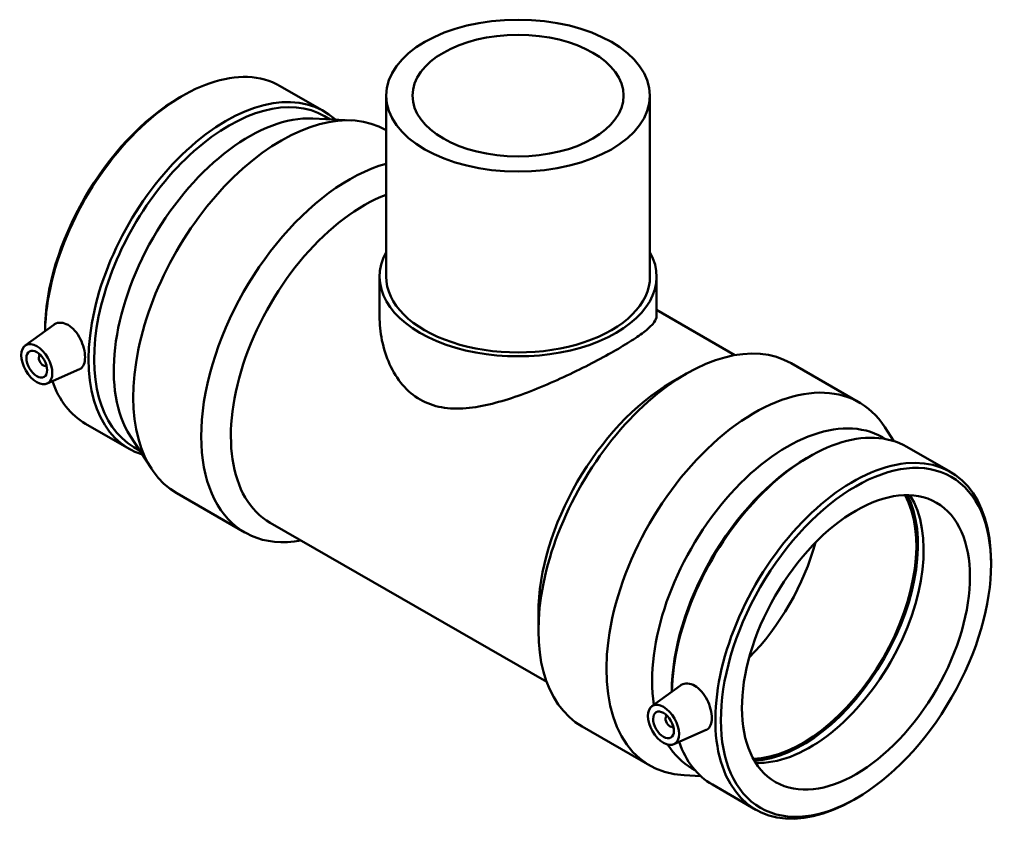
# Model space of a CAD drawing. Header units: millimetres. Extents: x -318 to 1496, y -201 to 1187.
# Tile 8 of 8: x 1160 to 1496, y 908 to 1187. Entities that reach past the tile are written whole.
import ezdxf

# ---------------------------------------------------------------- set-up
doc = ezdxf.new("R2010")
doc.units = ezdxf.units.MM
doc.layers.add('Visible (ANSI)', color=7, linetype='Continuous', lineweight=50)

msp = doc.modelspace()

# ---------------------------------------------------------------- linework, layer by layer
at = {"layer": 'Visible (ANSI)'}
for p, q in [((1248.881, 1164.272), (1263.735, 1155.718)), ((1214.58, 1160.362), (1215.516, 1160.906)), ((1285.016, 1160.996), (1285.016, 1099.271)), ((1375.016, 1160.996), (1375.016, 1099.271)), ((1260.068, 1153.184), (1273.344, 1152.547)), ((1264.012, 1154.024), (1265.962, 1152.901)), ((1285.016, 1149.238), (1285.016, 1149.238)), ((1282.766, 1099.271), (1282.766, 1085.779)), ((1377.266, 1099.271), (1377.266, 1085.779)), ((1377.266, 1087.864), (1404.014, 1072.461)), ((1161.881, 1075.741), (1171.636, 1082.846)), ((1166.973, 1072.343), (1167.147, 1072.443)), ((1168.969, 1068.877), (1169.143, 1068.977)), ((1423.195, 1069.666), (1446.378, 1056.316)), ((1169.352, 1062.767), (1180.448, 1067.662)), ((1382.283, 1063.124), (1387.319, 1066.047)), ((1182.515, 1049.025), (1197.369, 1040.471)), ((1458.168, 1043.131), (1455.098, 1047.881)), ((1197.72, 1044.914), (1204.934, 1033.752)), ((1454.365, 1044.407), (1455.371, 1043.828)), ((1462.663, 1041.163), (1477.517, 1032.609)), ((1198.973, 1041.082), (1200.923, 1039.959)), ((1428.362, 1037.253), (1429.298, 1037.797)), ((1213.655, 1025.317), (1236.837, 1011.967)), ((1245.461, 1015.252), (1339.789, 960.932)), ((1491.353, 1000.979), (1491.353, 1002.062)), ((1336.956, 984.414), (1336.956, 978.591)), ((1375.663, 952.632), (1385.418, 959.737)), ((1380.929, 949.335), (1380.755, 949.234)), ((1351.834, 945.745), (1375.016, 932.395)), ((1382.925, 945.868), (1382.751, 945.768)), ((1383.134, 939.658), (1394.229, 944.553)), ((1389.326, 931.465), (1390.332, 930.886)), ((1392.338, 928.816), (1386.689, 929.087)), ((1396.297, 925.916), (1411.151, 917.362)), ((1445.453, 921.271), (1444.516, 920.728))]:
    msp.add_line(p, q, dxfattribs=at)
for centre, major_axis, ratio in [((1330.016, 1160.996), (-45, 0), 0.5758617), ((1330.016, 1160.996), (-36, 0), 0.5758617), ((1165.85, 1069.388), (3.743, -6.499), 0.5780931), ((1165.85, 1069.388), (2.495, -4.333), 0.5780931), ((1445.275, 974.444), (-32.519, -56.471), 0.5780931), ((1445.275, 974.444), (-27.447, -47.662), 0.5780931), ((1379.632, 946.279), (3.743, -6.499), 0.5780931), ((1379.632, 946.279), (2.495, -4.333), 0.5780931)]:
    msp.add_ellipse(centre, major_axis=major_axis, ratio=ratio, dxfattribs=at)
for centre, major_axis, ratio, start_param, end_param in [((1215.698, 1106.648), (33.183, 57.623), 0.5780931, 0, 2.3336157), ((1230.552, 1098.094), (33.183, 57.623), 0.5780931, 6.1559583, 9.5520049), ((1231.493, 1097.553), (32.519, 56.471), 0.5780931, 0, 3.1415927), ((1214.758, 1107.19), (-32.519, -56.471), 0.5780931, 3.9289245, 5.4951466), ((1249.335, 1087.278), (35.681, 61.961), 0.5780931, 0, 3.1415927), ((1238.187, 1093.698), (32.519, 56.471), 0.5780931, 0.2886494, 2.8529432), ((1272.518, 1073.928), (-35.681, -61.961), 0.5780931, 3.6752591, 6.7342121), ((1277.574, 1071.016), (-32.113, -55.765), 0.5780931, 3.7607541, 6.2831853), ((1330.016, 1099.271), (47.25, 0), 0.5758617, 2.831748, 6.5930299), ((1330.016, 1099.271), (-45, 0), 0.5758617, 0, 3.1415927), ((1387.515, 1007.706), (35.681, 61.961), 0.5780931, 0, 3.1415927), ((1167.971, 1070.61), (0.998, -1.733), 0.5780931, 2.9593736, 6.4654043), ((1170.092, 1071.831), (-2.495, 4.333), 0.5780931, 1.0101133, 1.1664938), ((1170.092, 1071.831), (-2.495, 4.333), 0.5780931, 1.9750988, 2.1314794), ((1215.698, 1106.648), (-33.183, -57.623), 0.5780931, 5.8223559, 6.2831853), ((1382.459, 1010.617), (-32.113, -55.765), 0.5780931, 3.9289245, 5.4958534), ((1410.697, 994.356), (35.681, 61.961), 0.5780931, 5.9945359, 9.7134274), ((1421.846, 987.936), (32.519, 56.471), 0.5780931, 0, 2.5164042), ((1429.48, 983.539), (33.183, 57.623), 0.5780931, 0, 2.3336157), ((1428.54, 984.081), (-32.519, -56.471), 0.5780931, 3.9289245, 5.4951466), ((1444.334, 974.985), (33.183, 57.623), 0.5780931, 5.4958534, 10.2121098), ((1426.987, 984.975), (-27.447, -47.662), 0.5780931, 0.338277, 2.8033157), ((1426.987, 984.975), (-27.821, -48.312), 0.5780931, 0.3552164, 2.7863763), ((1429.48, 983.539), (-27.447, -47.662), 0.5780931, 0.2906955, 2.8508971), ((1395.07, 1003.355), (27.447, 47.662), 0.5780931, 4.2874177, 5.1373603), ((1381.753, 947.501), (0.998, -1.733), 0.5780931, 2.9593736, 6.4654043), ((1383.874, 948.723), (2.495, -4.333), 0.5780931, 4.1517059, 4.3080865), ((1383.874, 948.723), (2.495, -4.333), 0.5780931, 5.1166915, 5.273072), ((1429.48, 983.539), (-33.183, -57.623), 0.5780931, 5.8223559, 6.2831853), ((1421.846, 987.936), (-32.519, -56.471), 0.5780931, 5.9834512, 6.2831853)]:
    msp.add_ellipse(centre, major_axis=major_axis, ratio=ratio, start_param=start_param, end_param=end_param, dxfattribs=at)
for points, knots in [([(1377.266, 1085.779), (1377.266, 1085.139), (1377.005, 1084.438), (1375.87, 1082.861), (1374.997, 1081.985), (1372.637, 1080.043), (1371.147, 1078.974), (1367.638, 1076.676), (1365.618, 1075.448), (1361.235, 1072.924), (1358.777, 1071.574), (1353.487, 1068.804), (1350.654, 1067.384), (1344.821, 1064.608), (1341.815, 1063.25), (1335.836, 1060.73), (1332.864, 1059.57), (1327.115, 1057.551), (1324.121, 1056.618), (1318.15, 1055.141), (1315.172, 1054.597), (1309.395, 1054.12), (1306.59, 1054.19), (1301.312, 1055.13), (1298.838, 1056.005), (1294.372, 1058.577), (1292.351, 1060.29), (1288.86, 1064.4), (1287.39, 1066.792), (1285.051, 1071.943), (1284.18, 1074.703), (1283.037, 1080.277), (1282.766, 1083.089), (1282.766, 1085.779)], [3.7896516, 3.7896516, 3.7896516, 3.7896516, 4.7194263, 4.7194263, 5.6492009, 5.6492009, 6.5789756, 6.5789756, 7.5087503, 7.5087503, 8.438525, 8.438525, 9.3682996, 9.3682996, 10.2980743, 10.2980743, 11.227849, 11.227849, 12.1752619, 12.1752619, 13.1226748, 13.1226748, 14.0700877, 14.0700877, 15.0175006, 15.0175006, 15.9649135, 15.9649135, 16.9123264, 16.9123264, 17.8597393, 17.8597393, 18.8071522, 18.8071522, 18.8071522, 18.8071522]), ([(1171.636, 1082.845), (1171.729, 1082.913), (1171.824, 1082.976), (1172.522, 1083.388), (1173.275, 1083.576), (1174.884, 1083.48), (1175.739, 1083.196), (1176.522, 1082.745)], [4.59003433, 4.59003433, 4.59003433, 4.59003433, 4.64345485, 4.64345485, 4.97538812, 4.97538812, 5.3073214, 5.3073214, 5.3073214, 5.3073214]), ([(1176.522, 1082.745), (1177.304, 1082.294), (1178.115, 1081.619), (1179.567, 1079.952), (1180.208, 1078.962), (1181.202, 1076.988), (1181.621, 1075.873), (1182.173, 1073.692), (1182.307, 1072.627), (1182.307, 1070.821), (1182.173, 1069.959), (1181.621, 1068.593), (1181.202, 1068.089), (1180.623, 1067.746), (1180.537, 1067.702), (1180.447, 1067.663)], [0, 0, 0, 0, 0.3319333, 0.3319333, 0.6638665, 0.6638665, 0.9953484, 0.9953484, 1.3268303, 1.3268303, 1.6583122, 1.6583122, 1.9897942, 1.9897942, 2.0445969, 2.0445969, 2.0445969, 2.0445969]), ([(1385.418, 959.736), (1385.511, 959.804), (1385.606, 959.867), (1386.304, 960.279), (1387.057, 960.467), (1388.666, 960.371), (1389.521, 960.087), (1391.086, 959.186), (1391.897, 958.51), (1393.349, 956.844), (1393.99, 955.853), (1394.983, 953.879), (1395.403, 952.764), (1395.955, 950.583), (1396.089, 949.518), (1396.089, 947.712), (1395.955, 946.85), (1395.403, 945.484), (1394.983, 944.98), (1394.405, 944.637), (1394.319, 944.593), (1394.229, 944.554)], [1.9363736, 1.9363736, 1.9363736, 1.9363736, 1.9897942, 1.9897942, 2.3217274, 2.3217274, 2.6536607, 2.6536607, 2.985594, 2.985594, 3.3175272, 3.3175272, 3.6490091, 3.6490091, 3.980491, 3.980491, 4.3119729, 4.3119729, 4.6434548, 4.6434548, 4.6982576, 4.6982576, 4.6982576, 4.6982576])]:
    msp.add_open_spline(points, degree=3, knots=knots, dxfattribs=at)

doc.saveas('drawing.dxf')
